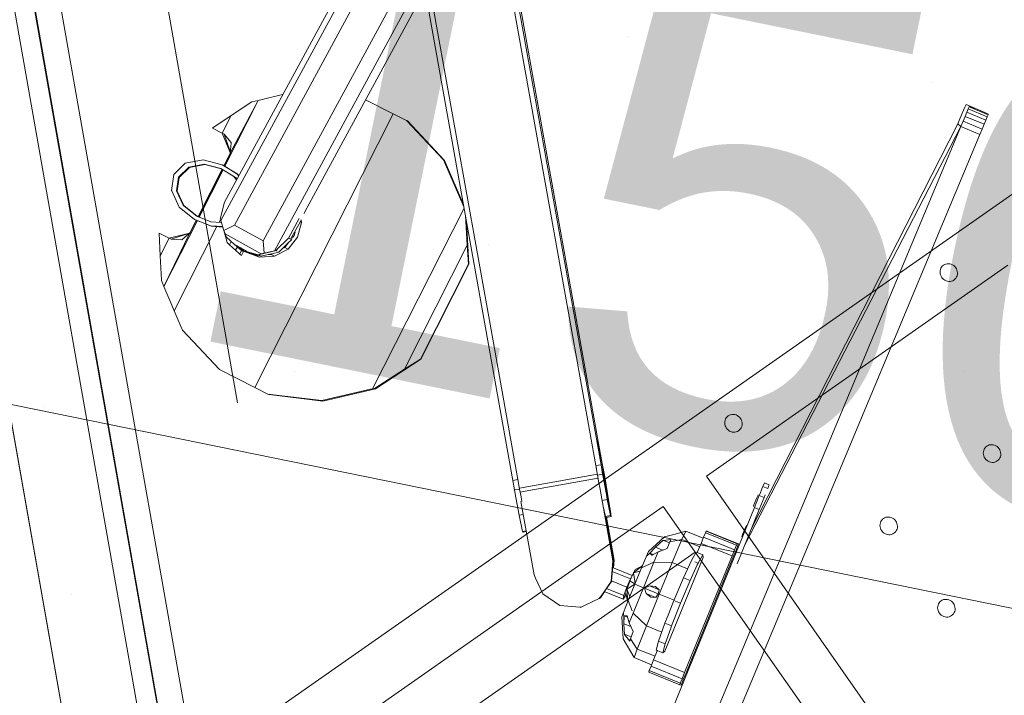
# Model space of a CAD drawing. Header units: millimetres. Extents: x -28656 to 67349, y -24410 to 39654.
# Tile 108 of 146: x 30867 to 31242, y 14447 to 14704. Entities that reach past the tile are written whole.
import ezdxf

# ---------------------------------------------------------------- set-up
doc = ezdxf.new("R2010")
doc.units = ezdxf.units.MM
doc.header["$MEASUREMENT"] = 0
doc.linetypes.add('B0703', pattern=[468.700004, 312.5, -156.200004])
for name, color, linetype in [('New_43 Vloerafwerking', 7, 'Continuous'), ('New_43 Vloerafwerking Afdek-arcering', 7, 'Continuous'), ('New_84 Vaste inrichting', 7, 'Continuous'), ('New_84 Vaste inrichting Doorsnede-arcering', 7, 'Continuous'), ('New_Info Algemeen', 7, 'Continuous'), ('New_Info Algemeen 2D arcering', 7, 'Continuous')]:
    doc.layers.add(name, color=color, linetype=linetype)
doc.styles.add('GENERATED_STYLE_2', font='txt')
doc.dimstyles.new('GENERATED_STYLE__1', dxfattribs={"dimtxt": 179.999995, "dimasz": 142.5, "dimexe": 0.18, "dimexo": 0.0625, "dimgap": 0.09, "dimtad": 1, "dimdec": 0, "dimzin": 0, "dimdsep": 46, "dimtxsty": 'GENERATED_STYLE_2', "dimblk": 'ARROWHEAD_11', "dimblk1": 'ARROWHEAD_11', "dimblk2": 'ARROWHEAD_11', "dimcen": 0.09, "dimse1": 1, "dimse2": 1, "dimclrd": 1, "dimclre": 1, "dimclrt": 2, "dimadec": 1, "dimazin": 0, "dimtfac": 1, "dimtdec": 4, "dimtmove": 0, "dimatfit": 3, "dimfxl": 1, "dimtolj": 1, "dimtzin": 0, "dimarcsym": 0})

# ---------------------------------------------------------------- blocks, each defined once
blk = doc.blocks.new('Slab_2_1', base_point=(25896.48, 17144.84))
at = {"layer": 'New_43 Vloerafwerking Afdek-arcering', "linetype": 'Continuous', "lineweight": 0, "true_color": 0x000000}
h = blk.add_hatch(dxfattribs=at)
h.set_pattern_fill('910_Puntjes_B_0001', color=18, style=0, pattern_type=2)
h.set_pattern_definition([(45, (0, 400), (-127.2792, 127.2792), [0, -120, 0, -180]), (110, (400, 400), (169.1447, 61.5636), [0, -88, 0, -152])])
h.paths.add_polyline_path([(25896.48, 17144.84), (30574.23, 16193.15), (30808.08, 14866.91), (30896.64, 14364.66), (30932.22, 14370.93, 0.668179), (34377.55, 13607.12), (34377.65, 13607.05), (34612.83, 13942.92), (33897.01, 14444.33), (34190.52, 15885.2), (34199.02, 15926.96), (33470.31, 16377.03), (33580.53, 16918.98), (31954.14, 17249.86), (32153.59, 18230.18), (26357.51, 19410.87), (26028.46, 17793.54)])
at = {"layer": 'New_43 Vloerafwerking', "color": 1, "linetype": 'Continuous', "lineweight": 0, "flags": 128}
blk.add_lwpolyline([(25896.48, 17144.84), (30574.23, 16193.15), (30808.08, 14866.91), (30896.64, 14364.66), (30932.22, 14370.93, 0.668179), (34377.55, 13607.12), (34377.65, 13607.05), (34612.83, 13942.92), (33897.01, 14444.33), (34190.52, 15885.2), (34199.02, 15926.96), (33470.31, 16377.03), (33580.53, 16918.98), (31954.14, 17249.86), (32153.59, 18230.18), (26357.51, 19410.87), (26028.46, 17793.54)], format="xyb", close=True, dxfattribs=at)
blk = doc.blocks.new('Slab_3_1', base_point=(25896.48, 17144.84))
at = {"layer": 'New_84 Vaste inrichting', "color": 1, "linetype": 'Continuous', "lineweight": 0, "flags": 128}
blk.add_lwpolyline([(25896.48, 17144.84), (30574.23, 16193.15), (30808.08, 14866.91), (30843.66, 14873.18), (30932.22, 14370.93, 0.668179), (34377.55, 13607.12), (34377.65, 13607.05), (34612.83, 13942.92), (33897.01, 14444.33), (34190.52, 15885.2), (34199.02, 15926.96), (33470.31, 16377.03), (33580.53, 16918.98), (31952.52, 17241.9), (32153.59, 18230.18), (26357.51, 19410.87), (26028.46, 17793.54)], format="xyb", close=True, dxfattribs=at)
blk = doc.blocks.new('Wall_16_1', base_point=(30860.9, 14774.68))
at = {"layer": 'New_84 Vaste inrichting Doorsnede-arcering', "linetype": 'Continuous', "lineweight": 0, "true_color": 0x000000}
h = blk.add_hatch(dxfattribs=at)
h.set_pattern_fill('325_Houtachtig_plaatmate_E0', color=18, style=0, pattern_type=2)
h.set_pattern_definition([(100, (0, 0), (49.24039, 8.68241), [])])
h.paths.add_polyline_path([(30825.44, 14768.43), (30896.64, 14364.66), (30932.09, 14370.91), (30860.9, 14774.68)])
at = {"layer": 'New_84 Vaste inrichting', "color": 9, "linetype": 'Continuous', "lineweight": 0, "flags": 128}
for points in [[(30932.09, 14370.91), (30860.9, 14774.68)], [(30825.44, 14768.43), (30896.64, 14364.66)]]:
    blk.add_lwpolyline(points, dxfattribs=at)
blk = doc.blocks.new('onderstel Hettich elektrisch verstelbaar_2')
at = {"layer": 'New_84 Vaste inrichting', "color": 1, "linetype": 'Continuous', "lineweight": 0}
for p, q in [((0, 649.99), (0, 69.99)), ((21.25, 289.99), (21.25, 429.99)), ((7.83, 411.9), (8.18, 412.29)), ((8.18, 412.29), (8.6, 412.62)), ((8.6, 412.62), (9.06, 412.89)), ((9.06, 412.89), (9.56, 413.08)), ((9.56, 413.08), (10.09, 413.2)), ((10.09, 413.2), (10.62, 413.24)), ((10.62, 413.24), (11.16, 413.2)), ((11.16, 413.2), (11.69, 413.08)), ((11.69, 413.08), (12.19, 412.89)), ((12.19, 412.89), (12.65, 412.62)), ((12.65, 412.62), (13.07, 412.29)), ((13.07, 412.29), (13.42, 411.9)), ((7.17, 409.99), (7.21, 410.5)), ((7.21, 409.49), (7.17, 409.99)), ((7.21, 410.5), (7.34, 411)), ((7.34, 408.99), (7.21, 409.49)), ((7.34, 411), (7.55, 411.47)), ((7.55, 408.52), (7.34, 408.99)), ((7.55, 411.47), (7.83, 411.9)), ((7.83, 408.08), (7.55, 408.52)), ((13.42, 411.9), (13.7, 411.47)), ((13.7, 408.52), (13.42, 408.08)), ((13.7, 411.47), (13.91, 411)), ((13.91, 408.99), (13.7, 408.52)), ((13.91, 411), (14.04, 410.5)), ((14.04, 409.49), (13.91, 408.99)), ((14.04, 410.5), (14.08, 409.99)), ((14.08, 409.99), (14.04, 409.49)), ((8.18, 407.7), (7.83, 408.08)), ((8.6, 407.36), (8.18, 407.7)), ((9.06, 407.1), (8.6, 407.36)), ((9.56, 406.9), (9.06, 407.1)), ((10.09, 406.78), (9.56, 406.9)), ((10.62, 406.74), (10.09, 406.78)), ((11.16, 406.78), (10.62, 406.74)), ((11.69, 406.9), (11.16, 406.78)), ((12.19, 407.1), (11.69, 406.9)), ((12.65, 407.36), (12.19, 407.1)), ((13.07, 407.7), (12.65, 407.36)), ((13.42, 408.08), (13.07, 407.7)), ((73.42, 385.47), (73.71, 385.9)), ((73.71, 385.9), (74.06, 386.29)), ((74.06, 386.29), (74.47, 386.62)), ((74.47, 386.62), (74.93, 386.89)), ((74.93, 386.89), (75.43, 387.08)), ((75.43, 387.08), (75.96, 387.2)), ((75.96, 387.2), (76.5, 387.24)), ((76.5, 387.24), (77.04, 387.2)), ((77.04, 387.2), (77.57, 387.08)), ((77.57, 387.08), (78.07, 386.89)), ((78.07, 386.89), (78.53, 386.62)), ((78.53, 386.62), (78.94, 386.29)), ((78.94, 386.29), (79.29, 385.9)), ((79.29, 385.9), (79.58, 385.47)), ((73.05, 383.99), (73.09, 384.5)), ((73.09, 383.49), (73.05, 383.99)), ((73.09, 384.5), (73.22, 385)), ((73.22, 382.99), (73.09, 383.49)), ((73.22, 385), (73.42, 385.47)), ((73.42, 382.52), (73.22, 382.99)), ((73.71, 382.08), (73.42, 382.52)), ((74.06, 381.7), (73.71, 382.08)), ((79.29, 382.08), (78.94, 381.7)), ((79.58, 382.52), (79.29, 382.08)), ((79.58, 385.47), (79.78, 385)), ((79.78, 382.99), (79.58, 382.52)), ((79.78, 385), (79.91, 384.5)), ((79.91, 383.49), (79.78, 382.99)), ((79.91, 384.5), (79.95, 383.99)), ((79.95, 383.99), (79.91, 383.49)), ((74.47, 381.36), (74.06, 381.7)), ((74.93, 381.1), (74.47, 381.36)), ((75.43, 380.9), (74.93, 381.1)), ((75.96, 380.78), (75.43, 380.9)), ((76.5, 380.74), (75.96, 380.78)), ((77.04, 380.78), (76.5, 380.74)), ((77.57, 380.9), (77.04, 380.78)), ((78.07, 381.1), (77.57, 380.9)), ((78.53, 381.36), (78.07, 381.1)), ((78.94, 381.7), (78.53, 381.36)), ((73.22, 337), (73.42, 337.47)), ((73.42, 337.47), (73.71, 337.9)), ((73.71, 337.9), (74.06, 338.29)), ((74.06, 338.29), (74.47, 338.62)), ((74.47, 338.62), (74.93, 338.89)), ((74.93, 338.89), (75.43, 339.08)), ((75.43, 339.08), (75.96, 339.2)), ((75.96, 339.2), (76.5, 339.24)), ((76.5, 339.24), (77.04, 339.2)), ((77.04, 339.2), (77.57, 339.08)), ((77.57, 339.08), (78.07, 338.89)), ((78.07, 338.89), (78.53, 338.62)), ((78.53, 338.62), (78.94, 338.29)), ((78.94, 338.29), (79.29, 337.9)), ((79.29, 337.9), (79.58, 337.47)), ((79.58, 337.47), (79.78, 337)), ((111.47, 337), (111.67, 337.47)), ((111.67, 337.47), (111.96, 337.9)), ((111.96, 337.9), (112.31, 338.29)), ((112.31, 338.29), (112.72, 338.62)), ((112.72, 338.62), (113.18, 338.89)), ((113.18, 338.89), (113.68, 339.08)), ((113.68, 339.08), (114.21, 339.2)), ((114.21, 339.2), (114.75, 339.24)), ((114.75, 339.24), (115.29, 339.2)), ((115.29, 339.2), (115.82, 339.08)), ((115.82, 339.08), (116.32, 338.89)), ((116.32, 338.89), (116.78, 338.62)), ((116.78, 338.62), (117.19, 338.29)), ((117.19, 338.29), (117.54, 337.9)), ((117.54, 337.9), (117.83, 337.47)), ((117.83, 337.47), (118.03, 337)), ((73.05, 335.99), (73.09, 336.5)), ((73.09, 335.49), (73.05, 335.99)), ((73.09, 336.5), (73.22, 337)), ((73.22, 334.99), (73.09, 335.49)), ((73.42, 334.52), (73.22, 334.99)), ((73.71, 334.08), (73.42, 334.52)), ((74.06, 333.7), (73.71, 334.08)), ((74.47, 333.36), (74.06, 333.7)), ((78.94, 333.7), (78.53, 333.36)), ((79.29, 334.08), (78.94, 333.7)), ((79.58, 334.52), (79.29, 334.08)), ((79.78, 334.99), (79.58, 334.52)), ((79.78, 337), (79.91, 336.5)), ((79.91, 335.49), (79.78, 334.99)), ((79.91, 336.5), (79.95, 335.99)), ((79.95, 335.99), (79.91, 335.49)), ((111.3, 335.99), (111.34, 336.5)), ((111.34, 335.49), (111.3, 335.99)), ((111.34, 336.5), (111.47, 337)), ((111.47, 334.99), (111.34, 335.49)), ((111.67, 334.52), (111.47, 334.99)), ((111.96, 334.08), (111.67, 334.52)), ((112.31, 333.7), (111.96, 334.08)), ((112.72, 333.36), (112.31, 333.7)), ((117.19, 333.7), (116.78, 333.36)), ((117.54, 334.08), (117.19, 333.7)), ((117.83, 334.52), (117.54, 334.08)), ((118.03, 334.99), (117.83, 334.52)), ((118.03, 337), (118.16, 336.5)), ((118.16, 335.49), (118.03, 334.99)), ((118.16, 336.5), (118.2, 335.99)), ((118.2, 335.99), (118.16, 335.49)), ((74.93, 333.1), (74.47, 333.36)), ((75.43, 332.9), (74.93, 333.1)), ((75.96, 332.78), (75.43, 332.9)), ((76.5, 332.74), (75.96, 332.78)), ((77.04, 332.78), (76.5, 332.74)), ((77.57, 332.9), (77.04, 332.78)), ((78.07, 333.1), (77.57, 332.9)), ((78.53, 333.36), (78.07, 333.1)), ((113.18, 333.1), (112.72, 333.36)), ((113.68, 332.9), (113.18, 333.1)), ((114.21, 332.78), (113.68, 332.9)), ((114.75, 332.74), (114.21, 332.78)), ((115.29, 332.78), (114.75, 332.74)), ((115.82, 332.9), (115.29, 332.78)), ((116.32, 333.1), (115.82, 332.9)), ((116.78, 333.36), (116.32, 333.1)), ((7.21, 310.5), (7.34, 311)), ((7.34, 311), (7.55, 311.47)), ((7.55, 311.47), (7.83, 311.9)), ((7.83, 311.9), (8.18, 312.29)), ((8.18, 312.29), (8.6, 312.62)), ((8.6, 312.62), (9.06, 312.89)), ((9.06, 312.89), (9.56, 313.08)), ((9.56, 313.08), (10.09, 313.2)), ((10.09, 313.2), (10.62, 313.24)), ((10.62, 313.24), (11.16, 313.2)), ((11.16, 313.2), (11.69, 313.08)), ((11.69, 313.08), (12.19, 312.89)), ((12.19, 312.89), (12.65, 312.62)), ((12.65, 312.62), (13.07, 312.29)), ((13.07, 312.29), (13.42, 311.9)), ((13.42, 311.9), (13.7, 311.47)), ((13.7, 311.47), (13.91, 311)), ((13.91, 311), (14.04, 310.5)), ((7.17, 309.99), (7.21, 310.5)), ((7.21, 309.49), (7.17, 309.99)), ((7.34, 308.99), (7.21, 309.49)), ((7.55, 308.52), (7.34, 308.99)), ((7.83, 308.08), (7.55, 308.52)), ((8.18, 307.7), (7.83, 308.08)), ((8.6, 307.36), (8.18, 307.7)), ((9.06, 307.1), (8.6, 307.36)), ((12.65, 307.36), (12.19, 307.1)), ((13.07, 307.7), (12.65, 307.36)), ((13.42, 308.08), (13.07, 307.7)), ((13.7, 308.52), (13.42, 308.08)), ((13.91, 308.99), (13.7, 308.52)), ((14.04, 309.49), (13.91, 308.99)), ((14.04, 310.5), (14.08, 309.99)), ((14.08, 309.99), (14.04, 309.49)), ((9.56, 306.9), (9.06, 307.1)), ((10.09, 306.78), (9.56, 306.9)), ((10.62, 306.74), (10.09, 306.78)), ((11.16, 306.78), (10.62, 306.74)), ((11.69, 306.9), (11.16, 306.78)), ((12.19, 307.1), (11.69, 306.9)), ((579.06, 289.99), (21.25, 289.99)), ((21.25, 269.99), (579.06, 269.99)), ((21.25, 69.99), (21.25, 269.99)), ((42.5, 269.99), (42.5, 136.19))]:
    blk.add_line(p, q, dxfattribs=at)
blk = doc.blocks.new('Slab_16_1', base_point=(32526.82, 13434.48))
at = {"layer": 'New_84 Vaste inrichting', "color": 1, "linetype": 'Continuous', "lineweight": 0, "flags": 128}
blk.add_lwpolyline([(32526.82, 13434.48, -0.302297), (31532.82, 14476.84), (31463.36, 14870.76), (30872.48, 14766.57), (30941.94, 14372.65, 0.302628), (32396.96, 12848.7)], format="xyb", close=True, dxfattribs=at)
blk = doc.blocks.new('Slab_17_1', base_point=(30418.9, 14747.52))
at = {"layer": 'New_84 Vaste inrichting', "color": 1, "linetype": 'Continuous', "lineweight": 0, "flags": 128}
blk.add_lwpolyline([(30418.9, 14747.52, 0.414214), (30476.82, 14706.96), (30860.9, 14774.68), (30932.09, 14370.91, 0.084716), (31148.55, 13765.85), (30900.78, 13336.69, -0.111889), (30498.78, 14294.5)], format="xyb", close=True, dxfattribs=at)
blk = doc.blocks.new('Beam_3_1', base_point=(30608.04, 16208.72))
at = {"layer": 'New_84 Vaste inrichting', "color": 9, "linetype": 'B0703', "lineweight": 0}
for p, q in [((30651.36, 16250.93), (30981.33, 14379.59)), ((30608.04, 16208.72), (30932.09, 14370.91))]:
    blk.add_line(p, q, dxfattribs=at)
blk = doc.blocks.new('*D293')
at = {"layer": 'New_Info Algemeen 2D arcering', "linetype": 'Continuous', "lineweight": 0}
for points in [[(28448.56, 15042.2), (28451.41, 15027.85), (28459.54, 15015.68), (28471.71, 15007.56), (28486.06, 15004.7), (28500.41, 15007.56), (28512.57, 15015.68), (28520.7, 15027.85), (28523.56, 15042.2), (28520.7, 15056.55), (28512.57, 15068.72), (28500.41, 15076.85), (28486.06, 15079.7), (28471.71, 15076.85), (28459.54, 15068.72), (28451.41, 15056.55)], [(30408.31, 14643), (30411.16, 14628.65), (30419.29, 14616.48), (30431.46, 14608.35), (30445.81, 14605.5), (30460.16, 14608.35), (30472.33, 14616.48), (30480.46, 14628.65), (30483.31, 14643), (30480.46, 14657.35), (30472.33, 14669.51), (30460.16, 14677.64), (30445.81, 14680.5), (30431.46, 14677.64), (30419.29, 14669.51), (30411.16, 14657.35)]]:
    blk.add_hatch(color=1, dxfattribs=at).paths.add_polyline_path(points)
at = {"layer": 'New_Info Algemeen', "color": 1, "linetype": 'Continuous', "lineweight": 0}
for p, q in [((28493.54, 15078.95), (28514.13, 15180)), ((28522.8, 15034.72), (30409.06, 14650.48)), ((28457.99, 14904.41), (28478.57, 15005.46)), ((30417.74, 14505.2), (30438.32, 14606.25))]:
    blk.add_line(p, q, dxfattribs=at)
blk.add_circle((28486.06, 15042.2), 37.5, dxfattribs=at)
at = {"layer": 'New_Info Algemeen', "color": 2, "lineweight": 0, "insert": (29205.43, 14932.4), "char_height": 180, "attachment_point": 7, "rotation": 348.4863, "style": 'GENERATED_STYLE_2'}
blk.add_mtext('\\A1;{\\pql;\\fArial|b0|i0|c0|p38;2000}', dxfattribs=at)
blk = doc.blocks.new('ARROWHEAD_11')
at = {"color": 0, "linetype": 'Continuous', "lineweight": 0}
blk.add_line((0, 0), (-1, 0), dxfattribs=at)
at = {"color": 0, "linetype": 'Continuous', "lineweight": 0, "const_width": 0.25, "flags": 128}
blk.add_lwpolyline([(-0.125, 0, 1), (0.125, 0, 1)], format="xyb", close=True, dxfattribs=at)
blk = doc.blocks.new('*D294')
at = {"layer": 'New_Info Algemeen 2D arcering', "linetype": 'Continuous', "lineweight": 0}
for points in [[(30408.31, 14643), (30411.16, 14628.65), (30419.29, 14616.48), (30431.46, 14608.35), (30445.81, 14605.5), (30460.16, 14608.35), (30472.33, 14616.48), (30480.46, 14628.65), (30483.31, 14643), (30480.46, 14657.35), (30472.33, 14669.51), (30460.16, 14677.64), (30445.81, 14680.5), (30431.46, 14677.64), (30419.29, 14669.51), (30411.16, 14657.35)], [(31878.13, 14343.59), (31880.98, 14329.24), (31889.11, 14317.08), (31901.27, 14308.95), (31915.63, 14306.09), (31929.98, 14308.95), (31942.14, 14317.08), (31950.27, 14329.24), (31953.13, 14343.59), (31950.27, 14357.94), (31942.14, 14370.11), (31929.98, 14378.24), (31915.63, 14381.09), (31901.27, 14378.24), (31889.11, 14370.11), (31880.98, 14357.94)]]:
    blk.add_hatch(color=1, dxfattribs=at).paths.add_polyline_path(points)
at = {"layer": 'New_Info Algemeen', "color": 1, "linetype": 'Continuous', "lineweight": 0}
for p, q in [((30453.3, 14679.74), (30473.88, 14780.79)), ((30482.56, 14635.51), (31878.88, 14351.08)), ((30417.74, 14505.2), (30438.32, 14606.25))]:
    blk.add_line(p, q, dxfattribs=at)
blk.add_circle((30445.81, 14643), 37.5, dxfattribs=at)
at = {"layer": 'New_Info Algemeen', "color": 2, "lineweight": 0, "insert": (30920.21, 14583.1), "char_height": 180, "attachment_point": 7, "rotation": 348.4863, "style": 'GENERATED_STYLE_2'}
blk.add_mtext('\\A1;{\\pql;\\fArial|b0|i0|c0|p38;1500}', dxfattribs=at)
blk = doc.blocks.new('Human scale_2')
at = {"layer": 'New_84 Vaste inrichting', "color": 1, "linetype": 'Continuous', "lineweight": 0}
for p, q in [((131.91, 151.14), (-323.28, 184.59)), ((-323.85, 176.81), (131.34, 143.36)), ((131.91, 151.14), (131.34, 143.36)), ((134.08, 150.98), (131.91, 151.14)), ((134.08, 150.98), (133.51, 143.2)), ((136.1, 150.83), (134.08, 150.98)), ((136.1, 150.83), (135.53, 143.05)), ((137.83, 150.7), (136.1, 150.83)), ((137.83, 150.7), (137.26, 142.92)), ((139.16, 150.59), (137.83, 150.7)), ((138.59, 142.81), (139.16, 150.59)), ((139.16, 150.59), (140, 150.52)), ((140, 150.52), (139.43, 142.74)), ((140.29, 150.48), (140, 150.52)), ((140.29, 150.43), (140.27, 149.06)), ((140.29, 150.43), (140.29, 150.48)), ((-33.5, 138.77), (-127, 146.49)), ((140.27, 149.06), (139.7, 141.28)), ((-107.58, 131.26), (-106.53, 143.94)), ((-106.94, 131.18), (-105.98, 142.81)), ((-106.53, 143.94), (-106.39, 144.42)), ((-106.53, 143.94), (-106.53, 143.94)), ((-106.53, 143.94), (-105.89, 143.86)), ((-105.73, 144.39), (-106.39, 144.42)), ((-105.89, 143.86), (-105.98, 142.81)), ((-105.89, 143.86), (-104.05, 143.69)), ((-105.73, 144.39), (-103.88, 144.26)), ((-105.1, 131.01), (-104.05, 143.69)), ((-104.05, 143.69), (-104.05, 143.69)), ((-104.05, 143.69), (-101.52, 143.47)), ((-103.88, 144.26), (-101.35, 144.06)), ((-102.57, 130.79), (-101.52, 143.47)), ((-101.52, 143.47), (-53.8, 139.53)), ((-101.35, 144.06), (-53.63, 140.12)), ((-55.59, 142.58), (-33.34, 140.74)), ((131.34, 143.36), (-48.14, 141.96)), ((112.77, 143.22), (112.73, 143.22)), ((133.51, 143.2), (131.34, 143.36)), ((131.75, 141.82), (131.34, 143.36)), ((133.51, 143.2), (135.53, 143.05)), ((137.26, 142.92), (135.53, 143.05)), ((137.26, 142.92), (138.59, 142.81)), ((138.59, 142.81), (139.43, 142.74)), ((139.65, 142.71), (139.43, 142.74)), ((139.65, 142.71), (139.72, 142.7)), ((139.72, 142.7), (139.87, 144.84)), ((-53.8, 139.53), (-54.85, 126.85)), ((-51.27, 139.33), (-53.8, 139.53)), ((-53.63, 140.12), (-51.1, 139.9)), ((-51.27, 139.33), (-52.32, 126.65)), ((-51.27, 139.33), (-49.42, 139.2)), ((-51.1, 139.9), (-49.26, 139.73)), ((-49.42, 139.2), (-50.46, 126.51)), ((-48.76, 139.17), (-49.81, 126.49)), ((-49.67, 126.97), (-48.62, 139.65)), ((-49.42, 139.2), (-48.76, 139.17)), ((-48.62, 139.65), (-49.26, 139.73)), ((-48.76, 139.17), (-48.62, 139.65)), ((-44.39, 139.43), (-45.57, 139.56)), ((-45.57, 139.56), (-43.42, 139.41)), ((-44.95, 139.71), (-45.55, 139.72)), ((-45.55, 139.72), (-43.05, 139.49)), ((-42.08, 139.48), (-44.95, 139.71)), ((-41.52, 139.19), (-44.39, 139.43)), ((-43.42, 139.41), (-40.92, 139.18)), ((-43.05, 139.49), (-40.9, 139.34)), ((-40.9, 139.34), (-42.08, 139.48)), ((131.75, 141.83), (-41.92, 141.45)), ((-40.92, 139.18), (-41.52, 139.19)), ((-33.34, 140.74), (-33.5, 138.77)), ((-33.5, 138.77), (-33.5, 138.77)), ((-28.54, 138.36), (-33.5, 138.77)), ((-33.34, 140.74), (-28.38, 140.33)), ((-28.38, 140.33), (-28.54, 138.36)), ((-28.38, 140.33), (-27.29, 140.24)), ((-24.92, 138.06), (-24.86, 138.71)), ((-24.76, 140.03), (-24.86, 138.71)), ((-24.76, 140.03), (-23.48, 139.93)), ((-23.48, 139.93), (-23.28, 139.91)), ((-23.44, 137.94), (-23.36, 139)), ((-23.28, 139.91), (-23.36, 139)), ((131.75, 141.82), (131.7, 141.83)), ((131.75, 141.82), (131.75, 141.82)), ((133.81, 141.67), (131.75, 141.82)), ((135.73, 141.54), (133.81, 141.67)), ((137.37, 141.42), (135.73, 141.54)), ((138.63, 141.34), (137.37, 141.42)), ((139.43, 141.29), (138.63, 141.34)), ((139.43, 141.29), (139.7, 141.28)), ((-32.72, 138.2), (-33.31, 138.25)), ((-29.84, 137.97), (-32.72, 138.2)), ((-29.84, 137.97), (-28.66, 137.87)), ((-28.66, 137.87), (-29.84, 137.97)), ((-28.66, 137.87), (-28.61, 137.86)), ((-27.81, 138.3), (-28.54, 138.36)), ((-25.93, 138.14), (-27.81, 138.3)), ((-24.92, 138.06), (-25.93, 138.14)), ((-23.64, 137.96), (-24.92, 138.06)), ((-23.64, 137.96), (-23.44, 137.94)), ((-107.58, 131.26), (-106.94, 131.18)), ((-105.1, 131.01), (-106.94, 131.18)), ((-98.63, 132.72), (-98.86, 130)), ((-98.63, 132.72), (-97.68, 133.13)), ((-98.63, 132.72), (-95.12, 131.98)), ((-97.68, 133.13), (-59.29, 129.96)), ((-95.35, 129.26), (-95.12, 131.98)), ((-88.83, 131.18), (-95.12, 131.98)), ((-88.83, 131.18), (-87.93, 131.07)), ((-105.15, 123.81), (-104.56, 130.96)), ((-102.57, 130.79), (-105.1, 131.01)), ((-98.82, 130.48), (-102.57, 130.79)), ((-101.71, 123.4), (-101.11, 130.67)), ((-98.86, 130), (-95.35, 129.26)), ((-88.16, 128.34), (-95.35, 129.26)), ((-92.26, 122.52), (-91.74, 128.8)), ((-88.16, 128.34), (-87.93, 131.07)), ((-84.27, 127.98), (-88.16, 128.34)), ((-87.93, 131.07), (-78.65, 130.18)), ((-84.27, 127.98), (-78.88, 127.46)), ((-79.31, 121.42), (-78.81, 127.46)), ((-78.88, 127.46), (-78.65, 130.18)), ((-76.01, 127.26), (-78.88, 127.46)), ((-78.65, 130.18), (-69.34, 129.53)), ((-69.34, 129.53), (-69.57, 126.81)), ((-62.81, 129.28), (-69.34, 129.53)), ((-62.81, 129.28), (-62.07, 129.25)), ((-62.07, 129.25), (-62.19, 127.88)), ((-62.07, 129.25), (-58.45, 129.4)), ((-59.29, 129.96), (-58.45, 129.4)), ((-58.68, 126.68), (-58.53, 128.5)), ((-58.45, 129.4), (-58.53, 128.5)), ((-100.62, 116.82), (-105.15, 123.81)), ((-101.71, 123.4), (-105.15, 123.81)), ((-76.01, 127.26), (-69.57, 126.81)), ((-62.3, 126.53), (-69.57, 126.81)), ((-65.83, 126.66), (-66.35, 120.38)), ((-62.3, 126.53), (-58.68, 126.68)), ((-54.85, 126.85), (-58.64, 127.16)), ((-56.83, 119.69), (-56.23, 126.96)), ((-52.32, 126.65), (-54.85, 126.85)), ((-52.73, 126.68), (-53.32, 119.54)), ((-50.46, 126.51), (-52.32, 126.65)), ((-49.81, 126.49), (-50.46, 126.51)), ((-49.7, 126.87), (-49.81, 126.49)), ((-49.81, 126.49), (-49.81, 126.49)), ((-49.7, 126.87), (-49.67, 126.97)), ((-99.45, 119.33), (-101.71, 123.4)), ((-92.26, 122.52), (-101.71, 123.4)), ((-90.25, 115.78), (-92.26, 122.52)), ((-79.31, 121.42), (-92.26, 122.52)), ((-81.73, 119.12), (-80.93, 120.83)), ((-80.93, 120.84), (-81.26, 116.85)), ((-79.35, 120.99), (-80.93, 120.83)), ((-79.34, 120.99), (-79.8, 115.36)), ((-79.31, 121.42), (-79.35, 120.99)), ((-77.8, 120.58), (-79.35, 120.99)), ((-66.35, 120.38), (-79.31, 121.42)), ((-78.12, 116.59), (-77.8, 120.56)), ((-77.8, 120.58), (-77.3, 118.75)), ((-66.35, 120.38), (-69.41, 114.06)), ((-56.83, 119.69), (-66.35, 120.38)), ((-93.43, 112.63), (-100.62, 116.82)), ((-98.98, 116.62), (-100.31, 119.46)), ((-100.31, 119.46), (-99.45, 119.33)), ((-96.43, 119.01), (-99.45, 119.33)), ((-98.83, 116.51), (-98.98, 116.62)), ((-98.58, 119.24), (-98.83, 116.51)), ((-97.26, 115.57), (-98.83, 116.51)), ((-94.19, 116.15), (-96.43, 119.01)), ((-95.44, 114.48), (-95.17, 117.4)), ((-92.16, 114.25), (-94.19, 116.15)), ((-90.25, 115.78), (-94.19, 116.15)), ((-81.73, 119.12), (-81.26, 116.85)), ((-81.26, 116.85), (-79.8, 115.36)), ((-78.12, 116.59), (-79.8, 115.36)), ((-77.3, 118.75), (-78.12, 116.59)), ((-62.36, 116.26), (-65.08, 113.75)), ((-65.03, 113.84), (-62.36, 116.26)), ((-62.36, 116.26), (-59.73, 116.05)), ((-62.36, 116.26), (-62.36, 116.26)), ((-56.83, 119.69), (-59.73, 116.05)), ((-53.32, 119.54), (-56.83, 119.69)), ((-56.53, 116.02), (-53.32, 119.54)), ((-97.26, 115.57), (-95.44, 114.48)), ((-92.7, 113.25), (-95.44, 114.48)), ((-95.44, 114.48), (-93, 113.3)), ((-93.43, 112.63), (-91.66, 112.42)), ((-93, 113.3), (-92.7, 113.25)), ((-93, 113.3), (-92.01, 112.64)), ((-92.7, 113.25), (-92.57, 114.64)), ((-92.7, 113.25), (-92.16, 114.25)), ((-91.66, 112.42), (-92.01, 112.64)), ((-91.66, 112.42), (-86.79, 111.97)), ((-79.84, 114.9), (-90.25, 115.78)), ((-86.79, 111.97), (-89.6, 115.06)), ((-79.84, 114.9), (-80.11, 111.4)), ((-79.8, 115.36), (-79.84, 114.9)), ((-69.41, 114.06), (-79.84, 114.9)), ((-69.41, 114.06), (-73.43, 110.87)), ((-65.08, 113.75), (-69.41, 114.06)), ((-65.08, 113.75), (-67.3, 112.27)), ((-66.82, 112.59), (-66.94, 111.2)), ((-58.93, 113.38), (-66.71, 110.43)), ((-63.75, 114.98), (-63.99, 112.06)), ((-63.99, 112.06), (-60.47, 113.45)), ((-60.47, 113.45), (-60.38, 113.56)), ((-60.29, 113.66), (-60.38, 113.56)), ((-60.29, 113.66), (-60.09, 116.08)), ((-58.7, 115.96), (-60.29, 113.66)), ((-59.73, 116.05), (-58.7, 115.96)), ((-56.53, 116.02), (-58.93, 113.38)), ((-87.86, 102.31), (-87.23, 109.99)), ((-84.62, 109.75), (-87.3, 112.02)), ((-87.24, 112.01), (-83.23, 109.51)), ((-85.79, 110.14), (-87.23, 109.99)), ((-87.23, 109.99), (-85.85, 109.6)), ((-80.11, 111.4), (-86.79, 111.97)), ((-85.85, 109.6), (-86.44, 102.51)), ((-85.85, 109.6), (-82.47, 109.2)), ((-85.84, 109.59), (-85.79, 110.14)), ((-85.05, 110.11), (-85.79, 110.14)), ((-83.23, 109.51), (-85.2, 111.83)), ((-83.23, 109.51), (-80.05, 111.39)), ((-83.23, 109.51), (-80.41, 109.24)), ((-82.47, 109.2), (-82.99, 102.89)), ((-82.47, 109.2), (-79.06, 109.04)), ((-82.43, 109.43), (-82.45, 109.2)), ((-73.43, 110.87), (-80.11, 111.4)), ((-79.84, 109.18), (-80.03, 109.2)), ((-79.96, 111.39), (-79.84, 109.18)), ((-79.87, 111.38), (-76.44, 108.95)), ((-79.13, 109.13), (-79.84, 109.18)), ((-79.06, 109.04), (-79.68, 101.55)), ((-79.13, 109.13), (-76.44, 108.95)), ((-79.06, 109.04), (-78.54, 109.09)), ((-79.04, 109.13), (-79.05, 109.04)), ((-77.64, 109.03), (-78.3, 100.99)), ((-74.71, 110.97), (-76.44, 108.95)), ((-72.63, 110.81), (-76.44, 108.95)), ((-76.44, 108.95), (-75.02, 108.95)), ((-75.02, 108.95), (-72.57, 110.8)), ((-73.43, 110.87), (-68.53, 110.51)), ((-68.52, 110.51), (-68.53, 110.51)), ((-68.52, 110.51), (-66.95, 111.2)), ((-68.52, 110.51), (-66.71, 110.43)), ((-67.34, 112.24), (-67.3, 112.27)), ((-66.94, 111.2), (-67.34, 112.24)), ((-67.34, 112.24), (-66.95, 111.2)), ((-66.95, 111.2), (-66.94, 111.2)), ((-66.94, 111.2), (-63.99, 112.06)), ((-91.1, 101.82), (-95.56, 98.33)), ((-91.1, 101.82), (-89.52, 102.04)), ((-91, 101.87), (-91.1, 101.82)), ((-91, 101.87), (-83.19, 102.97)), ((-90.85, 101.89), (-90.7, 102.01)), ((-87.85, 102.41), (-90.7, 102.01)), ((-90.7, 102.01), (-90.6, 102.06)), ((-90.6, 102.06), (-87.85, 102.45)), ((-83.28, 102.91), (-89.52, 102.04)), ((-83.28, 102.91), (-75.96, 99.96)), ((-83.19, 102.97), (-75.87, 100.01)), ((-78.28, 101.25), (-75.56, 100.15)), ((-78.27, 101.34), (-75.47, 100.21)), ((-97.13, 97.1), (-95.56, 98.33)), ((-78.3, 101.03), (-77.54, 100.82)), ((-77.58, 100.7), (-77.54, 100.82)), ((-77.54, 100.82), (-77.33, 100.6)), ((-75.96, 99.96), (-75.87, 100.01)), ((-75.96, 99.96), (-53.27, 82.86)), ((-75.87, 100.01), (-59.88, 87.96)), ((-75.56, 100.15), (-75.47, 100.21)), ((-62.33, 90.18), (-75.56, 100.15)), ((-75.47, 100.21), (-62.27, 90.26)), ((-97.4, 96.73), (-100.27, 89.64)), ((-97.13, 97.1), (-97.4, 96.73)), ((-97.4, 96.73), (-97.31, 96.96)), ((-97.31, 96.96), (-97.13, 97.1)), ((-61.17, 91.71), (-62.37, 90.13)), ((-62.19, 89.78), (-62.37, 90.13)), ((-62.19, 89.78), (-60.99, 91.36)), ((-59.51, 90.53), (-61.17, 91.71)), ((-61.17, 91.7), (-61.17, 91.71)), ((-60.99, 91.36), (-56.07, 87.48)), ((-59.56, 90.49), (-58.2, 89.51)), ((-59.45, 90.25), (-59.56, 90.49)), ((-59.51, 90.53), (-56.54, 88.41)), ((-59.44, 90.25), (-59.41, 90.18)), ((-55.12, 86.8), (-59.41, 90.18)), ((-99.17, 81.82), (-100.27, 89.64)), ((-60.01, 88.06), (-62.19, 89.78)), ((-60.89, 88.72), (-60.87, 88.74)), ((-60.48, 88.41), (-60.47, 88.42)), ((-55.53, 87.61), (-58.2, 89.51)), ((-56.07, 87.48), (-57.26, 85.9)), ((-48.87, 82.71), (-56.54, 88.41)), ((-55.16, 86.78), (-56.07, 87.48)), ((-55.76, 87.3), (-55.53, 87.61)), ((-55.53, 87.61), (-48.83, 82.63)), ((-55.16, 86.78), (-50.66, 83.36)), ((-55.12, 86.8), (-50.2, 83.06)), ((-55.01, 86.71), (-50.11, 83.08)), ((-53.28, 82.86), (-51.85, 81.78)), ((-50.66, 83.36), (-48.29, 81.56)), ((-48.33, 81.63), (-50.2, 83.05)), ((-50.11, 83.08), (-43.25, 77.86)), ((-49.08, 82.3), (-48.83, 82.63)), ((-43.24, 78.42), (-48.87, 82.71)), ((-48.83, 82.63), (-42.05, 77.47)), ((-41.88, 77.39), (-48.83, 82.63)), ((116.16, -41.86), (-48.83, 82.63)), ((-95.13, 76.66), (-99.17, 81.82)), ((-67.44, 58.15), (-50.45, 80.71)), ((-67.31, 55.74), (-49.21, 79.77)), ((-49.48, 79.97), (-51.85, 81.78)), ((-48.29, 81.56), (-49.48, 79.97)), ((-49.48, 79.97), (-49.48, 79.97)), ((-46.54, 77.78), (-49.48, 79.97)), ((-41.64, 76.65), (-48.33, 81.63)), ((-48.29, 81.56), (-45.35, 79.37)), ((-45.35, 79.37), (-46.54, 77.78)), ((119.84, -45.28), (-45.35, 79.37)), ((-95.13, 76.66), (-94.31, 75.61)), ((-71.62, 58.51), (-94.31, 75.61)), ((-46.54, 77.77), (-47.48, 78.48)), ((-46.54, 77.78), (118.65, -46.86)), ((-43.02, 77.68), (-43.25, 77.86)), ((-43.24, 78.42), (-41.88, 77.39)), ((-42.05, 77.47), (-42.29, 77.14)), ((-42.05, 77.47), (-37.75, 74.08)), ((-38.96, 74.75), (-41.64, 76.65)), ((-37.6, 73.77), (-38.96, 74.75)), ((-37.75, 74.08), (-37.85, 73.95)), ((-37.75, 74.08), (-37.72, 74.02)), ((-37.6, 73.77), (-37.72, 74.02)), ((-81.67, 64.5), (-80.91, 65.51)), ((-81.66, 64.49), (-81.67, 64.5)), ((-81.66, 64.49), (-81.49, 64.15)), ((-81.49, 64.15), (-80.63, 65.3)), ((-81.49, 64.15), (-76.57, 60.27)), ((-76.57, 60.27), (-75.62, 61.53)), ((-71.16, 56.15), (-76.57, 60.27)), ((-75.82, 59.69), (-75.95, 59.79)), ((-71.39, 58.82), (-71.4, 58.82)), ((-71.39, 58.82), (-69.97, 57.73)), ((-67.6, 55.93), (-69.97, 57.73)), ((-67.44, 58.15), (-68.55, 56.67)), ((-71.16, 56.15), (-68.79, 54.34)), ((-68.79, 54.34), (-67.6, 55.93)), ((-68.79, 54.34), (-65.85, 52.16)), ((-67.6, 55.93), (-64.65, 53.74)), ((-65.85, 52.16), (-64.65, 53.74)), ((-19.6, 19.74), (-64.65, 53.74)), ((99.34, -72.49), (-65.85, 52.16)), ((-19.6, 19.74), (100.53, -70.91)), ((-58.36, -10.26), (-40.53, 0.02)), ((-40.53, -0.09), (-40.53, 0.02)), ((-40.53, 0.02), (0, 0)), ((0, 0), (0, -0.11)), ((0, 0), (13.98, -8.08)), ((-58.36, -10.37), (-40.53, -0.09)), ((-46.65, -3.78), (-40.53, -0.09)), ((-40.53, -0.09), (0, -0.11)), ((6.11, -3.81), (0, -0.11)), ((-58.36, -10.61), (-46.65, -3.78)), ((-46.65, -3.78), (6.11, -3.81)), ((15.88, -9.52), (6.11, -3.81)), ((-71.59, -26.01), (-58.36, -10.26)), ((-59.37, -11.83), (-58.88, -11.24)), ((-58.92, -11.04), (-58.36, -10.37)), ((-58.36, -10.61), (-58.88, -11.24)), ((-58.88, -11.24), (18.21, -11.27)), ((-58.36, -10.61), (-58.36, -10.37)), ((-59.37, -11.83), (-71.59, -26.41)), ((30.42, -25.73), (18.55, -11.53)), ((19.36, -12.14), (31.04, -26.06)), ((-78.64, -45.34), (-71.59, -26.01)), ((-78.64, -45.45), (-71.59, -26.13)), ((-71.59, -26.13), (-71.59, -26.12)), ((30.42, -25.73), (31.04, -26.46)), ((31.04, -26.06), (38.06, -45.4)), ((31.04, -26.17), (31.04, -26.46)), ((31.04, -26.17), (38.06, -45.5)), ((-78.64, -45.8), (-71.59, -26.41)), ((31.04, -26.46), (38.06, -45.85)), ((-78.64, -45.34), (-78.64, -45.45)), ((-78.64, -45.8), (-78.64, -45.45)), ((-78.64, -45.8), (-78.64, -51.46)), ((38.06, -45.53), (38.06, -45.5)), ((38.06, -51.52), (38.06, -45.85)), ((-78.65, -66.41), (-78.64, -51.46)), ((-78.64, -51.46), (38.06, -51.52)), ((38.06, -51.52), (38.05, -63.34)), ((-25.96, -63.91), (-20.3, -62.72)), ((-20.3, -62.72), (-14.63, -63.91)), ((-20.3, -62.82), (-20.3, -62.72)), ((-0.11, -64.4), (85.46, -62.02)), ((-71.62, -85.77), (-78.65, -66.41)), ((-33.6, -72.27), (-30.66, -67.28)), ((-30.66, -67.28), (-25.96, -63.91)), ((-30.66, -68.72), (-30.66, -67.28)), ((-30, -68.24), (-28.54, -66.51)), ((-28.89, -68.29), (89.43, -65.01)), ((-22.18, -65.68), (-28.54, -67.85)), ((-28.54, -66.51), (-26.74, -65.9)), ((-28.54, -67.73), (-28.54, -67.24)), ((-26.74, -65.9), (-23.65, -64.86)), ((-25.96, -65.34), (-26.74, -65.91)), ((-25.96, -65.34), (-25.96, -63.91)), ((-23.64, -64.86), (-25.96, -65.34)), ((-23.64, -64.86), (-22.18, -64.36)), ((-22.18, -64.36), (-21.83, -64.37)), ((-14.73, -64.52), (-22.18, -64.84)), ((-22.18, -64.84), (-22.18, -65.32)), ((-22.18, -65.68), (-22.18, -65.32)), ((-22.18, -65.68), (-13.67, -65.45)), ((-20.3, -64.16), (-21.36, -64.38)), ((-19.03, -64.42), (-20.3, -64.16)), ((-14.38, -64.51), (-14.74, -64.5)), ((-14.73, -64.52), (-14.38, -64.51)), ((-14.63, -63.91), (-14.63, -64.5)), ((-14.63, -63.91), (-13.78, -64.53)), ((-14.06, -64.52), (-14.38, -64.51)), ((-11.19, -64.61), (-10.4, -64.64)), ((-10.4, -64.64), (-0.11, -64.4)), ((-33.03, -72.95), (-28.55, -67.74)), ((-33.03, -71.83), (-31.26, -69.74)), ((-31.47, -71.33), (-28.89, -68.29)), ((-31.26, -69.73), (-30, -68.24)), ((-30.66, -68.72), (-31.26, -69.74)), ((-30, -68.24), (-30.66, -68.72)), ((-28.55, -67.87), (-28.54, -67.85)), ((-28.54, -67.74), (-28.54, -67.73)), ((96.53, -70.37), (-27.52, -73.81)), ((-34.29, -78.02), (-33.6, -72.27)), ((-33.03, -73.12), (-33.95, -77.59)), ((-33.95, -77.59), (-33.4, -74.85)), ((-33.89, -76.05), (-33.31, -73.19)), ((-33.6, -73.7), (-33.89, -76.06)), ((-33.6, -73.7), (-33.6, -72.27)), ((-33.31, -73.19), (-33.6, -73.7)), ((-33.15, -73.32), (-33.56, -75.28)), ((-33.4, -74.85), (-33.15, -73.54)), ((-33.31, -73.19), (-33.03, -71.83)), ((-33.03, -71.83), (-33.15, -73.32)), ((-33.15, -73.54), (-33.03, -71.83)), ((-33.15, -73.54), (-33.03, -72.95)), ((-33.1, -72.85), (-33.12, -72.87)), ((-33.03, -72.95), (-33.03, -71.83)), ((-32.28, -72.27), (-33.03, -73.12)), ((-33.03, -73.12), (-33.03, -72.95)), ((-32.28, -72.27), (-31.47, -71.33)), ((-31.61, -87.95), (-32.28, -72.27)), ((-31.47, -71.33), (-27.52, -73.81)), ((-26.99, -86.22), (-27.52, -73.81)), ((-34.46, -78.89), (-33.89, -76.06)), ((-34.14, -78.11), (-34.46, -79.69)), ((-34.29, -78.05), (-34.29, -78.02)), ((-34.12, -78.03), (-34.29, -79.44)), ((-34.1, -78.67), (-34.17, -78.44)), ((-33.56, -75.28), (-34.14, -78.11)), ((-33.77, -78.12), (-33.95, -77.59)), ((-33.6, -82.06), (-33.77, -78.12)), ((-36.18, -78.67), (-35.97, -79.45)), ((-36.18, -78.67), (-34.41, -78.67)), ((-35.96, -79.48), (-35.97, -79.45)), ((-35.97, -79.45), (-34.46, -79.45)), ((-35.96, -79.48), (-35.39, -81.53)), ((-34.53, -84.54), (-35.39, -81.53)), ((-35.39, -81.53), (-33.92, -81.53)), ((-34.46, -79.69), (-34.46, -78.89)), ((-34.46, -79.69), (-34, -81.24)), ((-33.76, -81.27), (-34.36, -79.21)), ((-34.29, -78.93), (-34.29, -79.44)), ((-34.29, -79.44), (-33.71, -81.45)), ((-34.2, -78.67), (-34.1, -78.67)), ((-34.15, -79.45), (-33.89, -79.45)), ((-33.89, -79.45), (-34.1, -78.67)), ((-34.1, -78.67), (-33.89, -79.3)), ((-34, -81.24), (-33.68, -82.37)), ((-33.89, -79.3), (-33.69, -79.97)), ((-33.68, -80.2), (-33.89, -79.45)), ((-33.73, -82.59), (-33.6, -82.06)), ((-33.61, -81.77), (-33.7, -81.45)), ((-26.99, -86.22), (112.51, -82.36)), ((-71.41, -86.02), (-71.62, -85.77)), ((-71.41, -86.02), (-66.48, -91.91)), ((-34.53, -84.54), (-34.18, -85.72)), ((-34.53, -84.54), (-33.15, -84.6)), ((-33.17, -84.54), (-34.53, -84.54)), ((-34.18, -85.72), (-32.07, -87.68)), ((-32.43, -87.09), (-33.73, -82.59)), ((-32.43, -87.09), (-31.61, -87.95)), ((-32.07, -87.68), (-29.71, -89.86)), ((-32.07, -87.68), (-31.86, -87.68)), ((-30.71, -88.86), (-31.61, -87.95)), ((-31.39, -93.82), (-29.7, -89.87)), ((-30.71, -88.86), (-26.99, -86.22)), ((-30.71, -88.86), (-27.89, -91.68)), ((-27.89, -91.68), (136.49, -87.13)), ((-20.98, -93.62), (132.46, -89.37)), ((-30.58, -91.93), (-66.48, -91.91)), ((-65.01, -93.65), (-66.48, -91.91)), ((-31.39, -94.16), (-29.59, -89.98)), ((-28.41, -91.16), (-29.98, -94.82)), ((-27.63, -91.93), (-28.74, -91.93)), ((-27.5, -92.05), (-27.89, -91.68)), ((-20.98, -93.62), (-27.5, -92.05)), ((-10.64, -94.82), (-11.27, -93.35)), ((-10.76, -93.34), (-10.64, -94.82)), ((-10.15, -100.57), (-10.75, -93.34)), ((-9.23, -94.17), (-9.6, -93.31)), ((-9.46, -93.3), (-9.23, -93.83)), ((19.37, -99.64), (25.54, -92.33)), ((-65.01, -93.65), (-60, -99.61)), ((-31.96, -100.41), (-31.39, -93.82)), ((-31.39, -94.16), (-31.96, -100.73)), ((-31.39, -93.82), (-31.39, -94.16)), ((-30.48, -100.54), (-29.98, -94.82)), ((-10.66, -94.45), (-10.67, -94.41)), ((-10.64, -94.82), (-10.64, -94.64)), ((-10.64, -94.82), (-10.15, -100.57)), ((-9.23, -93.83), (-8.67, -100.42)), ((-9.23, -93.83), (-9.23, -94.17)), ((-8.67, -100.74), (-9.23, -94.17)), ((-60, -99.61), (-37.33, -100.06)), ((-58.4, -101.49), (-60, -99.61)), ((-31.89, -99.62), (-60, -99.61)), ((-42.66, -99.95), (-42.66, -99.61)), ((-37.5, -100.12), (-42.66, -106.16)), ((-37.54, -100.14), (-42.66, -105.31)), ((-37.33, -100.06), (-41.1, -101.59)), ((-37.33, -99.93), (-37.6, -100.05)), ((-31.92, -99.93), (-37.33, -99.93)), ((-37.33, -99.96), (-37.33, -99.93)), ((-37.33, -99.96), (-37.33, -100.06)), ((-37.33, -100.06), (-31.93, -100.06)), ((-31.96, -100.73), (-31.96, -100.41)), ((-31.96, -100.73), (-30.4, -108.1)), ((-30.48, -100.54), (-30.48, -100.56)), ((-29.18, -106.74), (-30.48, -100.56)), ((-30.46, -100.34), (-29.12, -106.72)), ((-30.44, -100.06), (-10.19, -100.07)), ((-10.2, -99.94), (-30.43, -99.93)), ((-10.23, -99.63), (-30.4, -99.62)), ((-11.51, -106.73), (-10.17, -100.35)), ((-10.15, -100.57), (-11.51, -107.02)), ((-8.67, -100.74), (-10.23, -108.11)), ((19.37, -99.64), (-8.74, -99.63)), ((-3.29, -99.95), (-8.71, -99.94)), ((-8.7, -100.07), (-3.29, -100.07)), ((-8.67, -100.42), (-8.67, -100.74)), ((-3.29, -100.07), (19.37, -99.64)), ((-3.02, -100.07), (-3.29, -99.95)), ((-3.29, -100.07), (0.17, -101.49)), ((2.03, -106.19), (-3.13, -100.14)), ((-3.08, -100.16), (-2.28, -100.97)), ((2.03, -105.33), (-2.28, -100.97)), ((2.03, -99.64), (2.03, -99.97)), ((17.81, -101.49), (19.37, -99.64)), ((-58.18, -101.61), (-58.4, -101.49)), ((-58.18, -101.61), (-50.2, -106.16)), ((-41.1, -101.59), (-42.66, -105.31)), ((0.47, -101.61), (0.17, -101.49)), ((2.03, -105.33), (0.47, -101.61)), ((17.77, -101.53), (9.57, -106.19)), ((17.81, -101.49), (17.77, -101.53)), ((-50.2, -106.16), (-42.67, -110.38)), ((-42.66, -106.16), (-50.2, -106.16)), ((-42.66, -106.16), (-42.67, -110.38)), ((-42.66, -105.31), (-42.66, -106.16)), ((-30.4, -108.1), (-26.24, -113.38)), ((-29.18, -106.74), (-29.12, -107.01)), ((-29.12, -106.72), (-25.4, -111.46)), ((-29.12, -107.01), (-29.12, -106.72)), ((-29.12, -107.01), (-25.4, -111.73)), ((-15.24, -111.46), (-11.51, -106.73)), ((-11.51, -107.02), (-15.24, -111.74)), ((-10.23, -108.11), (-14.52, -113.55)), ((-11.51, -107.02), (-11.51, -106.73)), ((2.03, -106.19), (2.03, -105.33)), ((2.03, -110.41), (2.03, -106.19)), ((9.57, -106.19), (2.03, -106.19)), ((2.25, -110.28), (9.57, -106.19)), ((-25.4, -111.46), (-20.32, -113.19)), ((-25.4, -111.46), (-25.4, -111.73)), ((-25.4, -111.73), (-20.32, -113.46)), ((-20.32, -113.19), (-15.24, -111.46)), ((-20.32, -113.46), (-15.24, -111.74)), ((2.25, -110.28), (2.03, -110.41)), ((-26.11, -113.54), (-26.24, -113.38)), ((-20.32, -115.52), (-26.11, -113.54)), ((-20.32, -113.19), (-20.32, -113.46)), ((-14.52, -113.55), (-20.32, -115.52))]:
    blk.add_line(p, q, dxfattribs=at)
for p in [(-105.89, 143.86), (-98.82, 130.48), (-68.79, 54.34), (-66.48, -91.91)]:
    blk.add_point(p, dxfattribs=at)

msp = doc.modelspace()

# ---------------------------------------------------------------- block references
at = {"layer": 'New_43 Vloerafwerking', "color": 1, "linetype": 'Continuous', "lineweight": 0}
msp.add_blockref('Slab_2_1', (25896.48, 17144.84), dxfattribs=at)
at = {"layer": 'New_84 Vaste inrichting', "color": 1, "linetype": 'Continuous', "lineweight": 0}
for name, p in [('Slab_3_1', (25896.48, 17144.84)), ('Slab_16_1', (32526.82, 13434.48)), ('Slab_17_1', (30418.9, 14747.52))]:
    msp.add_blockref(name, p, dxfattribs=at)
at = {"layer": 'New_84 Vaste inrichting', "color": 9, "lineweight": 0}
for name, p in [('Beam_3_1', (30608.04, 16208.72)), ('Wall_16_1', (30860.9, 14774.68))]:
    msp.add_blockref(name, p, dxfattribs=at)
at = {"layer": 'New_84 Vaste inrichting', "color": 1, "linetype": 'Continuous', "lineweight": 0, "xscale": -1, "zscale": 1000, "rotation": 243.1269582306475}
msp.add_blockref('Human scale_2', (31037.78, 14611.25), dxfattribs=at)
at = {"layer": 'New_84 Vaste inrichting', "color": 1, "linetype": 'Continuous', "lineweight": 0, "zscale": 1000, "rotation": 305}
msp.add_blockref('onderstel Hettich elektrisch verstelbaar_2', (30878.42, 14381.58), dxfattribs=at)

# ---------------------------------------------------------------- dimensions: what is measured, and where the dimension line sits
at = {"layer": 'New_Info Algemeen', "color": 1, "linetype": 'Continuous', "lineweight": 0}
for base, p1, p2, picture, middle in [((30445.81, 14643), (29275.66, 18918.49), (31235.42, 18519.28), '*D293', (29492.32, 14965.81)), ((31915.63, 14343.59), (31235.42, 18519.28), (32705.23, 18219.88), '*D294', (31207.1, 14616.51))]:
    dim = msp.add_linear_dim(base=base, p1=p1, p2=p2, angle=348.4863, dimstyle='GENERATED_STYLE__1', dxfattribs=at)
    dim.commit()
    dim.dimension.update_dxf_attribs({"geometry": picture, "text_midpoint": middle, "dimtype": 160, "text_rotation": 348.4863})

doc.saveas('drawing.dxf')
